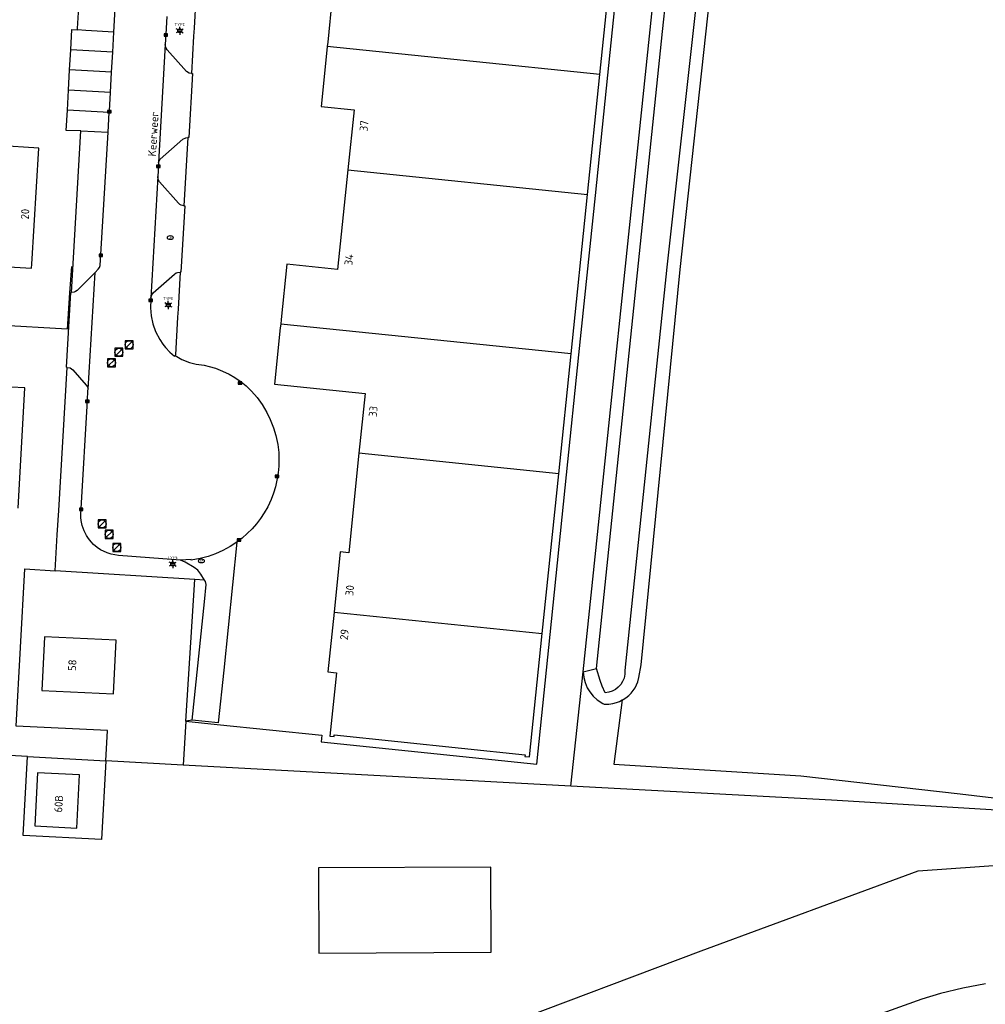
# Model space of a CAD drawing. Header units: metres. Extents: x 102000 to 105000, y 414600 to 420766.
# Tile 238 of 256: x 103718 to 103838, y 420285 to 420407. Entities that reach past the tile are written whole.
import ezdxf
from ezdxf.enums import TextEntityAlignment as Align

# ---------------------------------------------------------------- set-up
doc = ezdxf.new("R2010")
doc.units = ezdxf.units.M
doc.layers.get('0').update_dxf_attribs({"color": 8})
doc.styles.add('MtXpl_NLCS-ISO', font='NLCS-ISO.ttf')
doc.styles.add('NLCS-ISO', font='NLCS-ISO.ttf')

msp = doc.modelspace()

# ---------------------------------------------------------------- linework, layer by layer
for p, q in [((103788.03, 420326.2), (103803.08, 420470.32)), ((103797.92, 420406.01), (103804.49, 420470.29)), ((103808.46, 420466.77), (103798.46, 420376.65)), ((103800.12, 420376.33), (103809.9, 420466.69)), ((103790.11, 420400.66), (103792.16, 420420.45)), ((103791.11, 420400.55), (103793.15, 420420.34)), ((103739.84, 420411.14), (103739.57, 420406.4)), ((103756.91, 420411.6), (103756.21, 420404.68)), ((103725.06, 420406.39), (103725.25, 420409.69)), ((103729.57, 420405.91), (103729.78, 420409.63)), ((103736.17, 420407.88), (103736.05, 420405.65)), ((103724.19, 420403.73), (103724.32, 420406.24)), ((103724.32, 420406.24), (103725.05, 420406.2)), ((103725.05, 420406.2), (103725.06, 420406.39)), ((103739.57, 420406.4), (103739.51, 420405.4)), ((103726.07, 420406.13), (103725.05, 420406.2)), ((103729.57, 420405.91), (103726.07, 420406.13)), ((103729.43, 420403.44), (103729.57, 420405.91)), ((103735.82, 420405.4), (103736.27, 420405.7)), ((103736.27, 420405.4), (103735.82, 420405.7)), ((103736.27, 420405.7), (103735.82, 420405.7)), ((103735.82, 420405.7), (103735.82, 420405.4)), ((103735.82, 420405.4), (103736.27, 420405.4)), ((103736.05, 420405.65), (103735.98, 420404.39)), ((103736.27, 420405.4), (103736.27, 420405.7)), ((103737.54, 420406.19), (103738.01, 420406.19)), ((103737.54, 420405.99), (103738.01, 420405.99)), ((103739.51, 420405.4), (103739.25, 420400.76)), ((103789.7, 420326.62), (103797.92, 420406.01)), ((103735.98, 420404.39), (103735.15, 420389.66)), ((103736, 420404.15), (103735.98, 420404.39)), ((103736.07, 420403.91), (103736, 420404.15)), ((103736.21, 420403.7), (103736.07, 420403.91)), ((103756.15, 420404.12), (103756.11, 420403.69)), ((103756.21, 420404.68), (103756.15, 420404.12)), ((103790.11, 420400.66), (103756.15, 420404.12)), ((103724.05, 420401.22), (103724.19, 420403.73)), ((103729.43, 420403.44), (103724.19, 420403.73)), ((103729.29, 420400.93), (103729.43, 420403.44)), ((103738.62, 420401.03), (103736.21, 420403.7)), ((103756.11, 420403.69), (103755.39, 420396.65)), ((103723.91, 420398.71), (103724.05, 420401.22)), ((103729.29, 420400.93), (103724.05, 420401.22)), ((103729.15, 420398.42), (103729.29, 420400.93)), ((103738.96, 420400.82), (103738.62, 420401.03)), ((103739.35, 420400.76), (103738.89, 420392.78)), ((103739.25, 420400.76), (103738.96, 420400.82)), ((103739.25, 420400.76), (103739.35, 420400.76)), ((103788.57, 420385.68), (103790.11, 420400.66)), ((103789.56, 420385.58), (103791.11, 420400.55)), ((103723.78, 420396.18), (103723.91, 420398.71)), ((103729.15, 420398.42), (103723.91, 420398.71)), ((103729.01, 420396.1), (103729.15, 420398.42)), ((103755.39, 420396.65), (103759.49, 420396.23)), ((103723.64, 420393.68), (103723.78, 420396.18)), ((103729, 420395.9), (103723.78, 420396.18)), ((103728.79, 420395.85), (103729.24, 420396.15)), ((103729.24, 420395.85), (103728.79, 420396.15)), ((103729.24, 420396.15), (103728.79, 420396.15)), ((103728.79, 420396.15), (103728.79, 420395.85)), ((103728.79, 420395.85), (103729.24, 420395.85)), ((103728.87, 420393.47), (103729, 420395.9)), ((103729, 420395.9), (103729.01, 420396.1)), ((103729.24, 420395.85), (103729.24, 420396.15)), ((103759.49, 420396.23), (103758.72, 420388.77)), ((103725.46, 420393.61), (103723.64, 420393.68)), ((103724.31, 420373.49), (103725.46, 420393.61)), ((103725.46, 420393.61), (103728.87, 420393.47)), ((103727.95, 420378.22), (103728.87, 420393.47)), ((103738.15, 420392.59), (103738.52, 420392.76)), ((103738.8, 420392.78), (103738.3, 420384.3)), ((103738.52, 420392.76), (103738.8, 420392.78)), ((103738.89, 420392.78), (103738.8, 420392.78)), ((103720.23, 420391.48), (103705.25, 420392.37)), ((103735.34, 420390.11), (103738.15, 420392.59)), ((103719.36, 420377.01), (103720.23, 420391.48)), ((103734.9, 420389.07), (103735.35, 420389.36)), ((103735.35, 420389.07), (103734.9, 420389.36)), ((103735.35, 420389.36), (103734.9, 420389.36)), ((103734.9, 420389.36), (103734.9, 420389.07)), ((103734.9, 420389.07), (103735.35, 420389.07)), ((103735.13, 420389.32), (103735.04, 420387.92)), ((103735.15, 420389.66), (103735.13, 420389.32)), ((103735.15, 420389.66), (103735.21, 420389.88)), ((103735.21, 420389.88), (103735.34, 420390.11)), ((103735.35, 420389.07), (103735.35, 420389.36)), ((103735.04, 420387.92), (103734.17, 420372.83)), ((103735.08, 420387.57), (103735.04, 420387.92)), ((103758.72, 420388.77), (103757.44, 420376.35)), ((103758.72, 420388.77), (103788.57, 420385.68)), ((103735.25, 420387.25), (103735.08, 420387.57)), ((103737.63, 420384.62), (103735.25, 420387.25)), ((103786.52, 420365.83), (103788.57, 420385.68)), ((103787.51, 420365.73), (103789.56, 420385.58)), ((103737.8, 420384.46), (103737.63, 420384.62)), ((103737.97, 420384.37), (103737.8, 420384.46)), ((103738.4, 420384.29), (103737.92, 420376.02)), ((103738.3, 420384.3), (103737.97, 420384.37)), ((103738.3, 420384.3), (103738.4, 420384.29)), ((103727.72, 420377.97), (103728.17, 420378.27)), ((103728.17, 420377.97), (103727.72, 420378.27)), ((103728.17, 420378.27), (103727.72, 420378.27)), ((103727.72, 420378.27), (103727.72, 420377.97)), ((103727.86, 420376.85), (103727.95, 420378.22)), ((103728.17, 420377.97), (103728.17, 420378.27)), ((103704.37, 420377.41), (103719.33, 420376.53)), ((103719.33, 420376.53), (103719.36, 420377.01)), ((103727.72, 420377.97), (103728.17, 420377.97)), ((103727.78, 420376.59), (103727.86, 420376.85)), ((103751.11, 420377), (103750.4, 420370.1)), ((103757.44, 420376.35), (103751.11, 420377)), ((103724.3, 420376.74), (103724.04, 420373.43)), ((103727.23, 420375.97), (103724.99, 420373.73)), ((103726.36, 420361.44), (103727.23, 420375.97)), ((103727.23, 420375.97), (103727.62, 420376.37)), ((103727.62, 420376.37), (103727.78, 420376.59)), ((103734.46, 420373.45), (103737.12, 420375.78)), ((103737.12, 420375.78), (103737.32, 420375.92)), ((103737.32, 420375.92), (103737.5, 420375.99)), ((103737.5, 420375.99), (103737.82, 420376.03)), ((103737.82, 420376.03), (103737.56, 420371.42)), ((103737.92, 420376.02), (103737.82, 420376.03)), ((103798.46, 420376.65), (103793.24, 420326.38)), ((103795.27, 420327.11), (103800.12, 420376.33)), ((103723.66, 420364.16), (103724.21, 420373.48)), ((103724.04, 420373.43), (103723.75, 420368.93)), ((103724.21, 420373.48), (103724.31, 420373.49)), ((103724.63, 420373.52), (103724.31, 420373.49)), ((103724.81, 420373.6), (103724.63, 420373.52)), ((103724.99, 420373.73), (103724.81, 420373.6)), ((103734.17, 420372.83), (103734.28, 420373.18)), ((103734.28, 420373.18), (103734.46, 420373.45)), ((103733.94, 420372.35), (103734.39, 420372.65)), ((103734.39, 420372.35), (103733.94, 420372.65)), ((103734.39, 420372.65), (103733.94, 420372.65)), ((103733.94, 420372.65), (103733.94, 420372.35)), ((103733.94, 420372.35), (103734.39, 420372.35)), ((103734.17, 420372.6), (103734.13, 420371.58)), ((103734.17, 420372.83), (103734.17, 420372.6)), ((103734.39, 420372.35), (103734.39, 420372.65)), ((103736.11, 420372.03), (103736.58, 420372.03)), ((103734.13, 420371.58), (103734.22, 420370.57)), ((103736.11, 420371.83), (103736.58, 420371.83)), ((103737.56, 420371.42), (103737.5, 420370.42)), ((103723.75, 420368.93), (103703.95, 420370.02)), ((103734.22, 420370.57), (103734.43, 420369.58)), ((103734.43, 420369.58), (103734.77, 420368.62)), ((103737.5, 420370.42), (103737.23, 420365.7)), ((103750.35, 420369.53), (103750.3, 420369.1)), ((103750.4, 420370.1), (103750.35, 420369.53)), ((103786.52, 420365.83), (103750.35, 420369.53)), ((103734.77, 420368.62), (103735.29, 420367.62)), ((103750.3, 420369.1), (103749.58, 420362.08)), ((103731.97, 420367.48), (103730.97, 420367.48)), ((103730.97, 420367.48), (103730.97, 420366.48)), ((103731.11, 420366.63), (103731.82, 420367.34)), ((103731.97, 420366.48), (103731.97, 420367.48)), ((103735.29, 420367.62), (103735.66, 420367.06)), ((103735.66, 420367.06), (103736.01, 420366.62)), ((103730.7, 420366.53), (103729.7, 420366.53)), ((103729.7, 420366.53), (103729.7, 420365.53)), ((103729.84, 420365.68), (103730.55, 420366.39)), ((103730.7, 420365.53), (103730.7, 420366.53)), ((103730.97, 420366.48), (103731.97, 420366.48)), ((103736.01, 420366.62), (103736.55, 420366.04)), ((103736.55, 420366.04), (103737.12, 420365.54)), ((103784.98, 420350.88), (103786.52, 420365.83)), ((103729.76, 420365.22), (103728.76, 420365.22)), ((103728.76, 420365.22), (103728.76, 420364.22)), ((103728.91, 420364.37), (103729.61, 420365.07)), ((103729.7, 420365.53), (103730.7, 420365.53)), ((103729.76, 420364.22), (103729.76, 420365.22)), ((103737.12, 420365.54), (103737.19, 420365.63)), ((103737.23, 420365.7), (103737.19, 420365.63)), ((103737.19, 420365.63), (103738.05, 420365.15)), ((103738.05, 420365.15), (103738.98, 420364.78)), ((103738.98, 420364.78), (103739.83, 420364.55)), ((103739.83, 420364.55), (103740.82, 420364.42)), ((103785.97, 420350.78), (103787.51, 420365.73)), ((103722.73, 420346.3), (103723.76, 420364.15)), ((103723.76, 420364.15), (103723.66, 420364.16)), ((103723.76, 420364.15), (103724.12, 420364.08)), ((103724.12, 420364.08), (103724.29, 420363.98)), ((103724.29, 420363.98), (103724.45, 420363.85)), ((103724.45, 420363.85), (103726.14, 420361.95)), ((103728.76, 420364.22), (103729.76, 420364.22)), ((103740.82, 420364.42), (103741.44, 420364.28)), ((103741.44, 420364.28), (103742.21, 420364.04)), ((103742.21, 420364.04), (103743.09, 420363.7)), ((103743.09, 420363.7), (103743.94, 420363.29)), ((103743.94, 420363.29), (103744.63, 420362.88)), ((103718.49, 420361.59), (103703.51, 420362.44)), ((103744.63, 420362.88), (103745.41, 420362.35)), ((103745.07, 420362.04), (103745.52, 420362.34)), ((103745.52, 420362.04), (103745.07, 420362.34)), ((103745.52, 420362.34), (103745.07, 420362.34)), ((103745.07, 420362.34), (103745.07, 420362.04)), ((103745.41, 420362.35), (103746.03, 420361.84)), ((103745.52, 420362.04), (103745.52, 420362.34)), ((103749.58, 420362.08), (103760.87, 420360.91)), ((103717.64, 420346.61), (103718.49, 420361.59)), ((103726.14, 420361.95), (103726.28, 420361.71)), ((103726.27, 420360.02), (103726.34, 420361.26)), ((103726.28, 420361.71), (103726.36, 420361.44)), ((103726.34, 420361.26), (103726.36, 420361.44)), ((103745.07, 420362.04), (103745.52, 420362.04)), ((103746.03, 420361.84), (103746.71, 420361.19)), ((103746.71, 420361.19), (103747.42, 420360.38)), ((103760.87, 420360.91), (103760.1, 420353.45)), ((103725.49, 420346.58), (103726.27, 420360.02)), ((103726.04, 420359.77), (103726.49, 420360.07)), ((103726.49, 420359.77), (103726.04, 420360.07)), ((103726.49, 420360.07), (103726.04, 420360.07)), ((103726.04, 420360.07), (103726.04, 420359.77)), ((103726.04, 420359.77), (103726.49, 420359.77)), ((103726.49, 420359.77), (103726.49, 420360.07)), ((103747.42, 420360.38), (103748.05, 420359.51)), ((103748.05, 420359.51), (103748.62, 420358.54)), ((103748.62, 420358.54), (103749.06, 420357.65)), ((103749.06, 420357.65), (103749.47, 420356.6)), ((103749.47, 420356.6), (103749.75, 420355.65)), ((103749.75, 420355.65), (103749.98, 420354.53)), ((103749.98, 420354.53), (103750.1, 420353.55)), ((103750.1, 420353.55), (103750.13, 420352.7)), ((103750.13, 420352.7), (103750.12, 420351.85)), ((103760.1, 420353.45), (103758.82, 420341.05)), ((103784.98, 420350.88), (103760.1, 420353.45)), ((103750.12, 420351.85), (103750.04, 420351)), ((103749.65, 420350.44), (103750.1, 420350.74)), ((103750.1, 420350.44), (103749.65, 420350.74)), ((103750.1, 420350.74), (103749.65, 420350.74)), ((103749.65, 420350.74), (103749.65, 420350.44)), ((103749.65, 420350.44), (103750.1, 420350.44)), ((103749.89, 420350.08), (103749.7, 420349.26)), ((103750.04, 420351), (103749.89, 420350.08)), ((103750.1, 420350.44), (103750.1, 420350.74)), ((103782.92, 420330.99), (103784.98, 420350.88)), ((103783.92, 420330.89), (103785.97, 420350.78)), ((103749.7, 420349.26), (103749.45, 420348.46)), ((103749.15, 420347.67), (103748.73, 420346.78)), ((103749.45, 420348.46), (103749.15, 420347.67)), ((103722.52, 420343.3), (103722.73, 420346.3)), ((103725.27, 420346.33), (103725.72, 420346.63)), ((103725.72, 420346.33), (103725.27, 420346.63)), ((103725.72, 420346.63), (103725.27, 420346.63)), ((103725.27, 420346.63), (103725.27, 420346.33)), ((103725.27, 420346.33), (103725.72, 420346.33)), ((103725.45, 420345.8), (103725.49, 420346.58)), ((103725.72, 420346.33), (103725.72, 420346.63)), ((103748.73, 420346.78), (103748.31, 420346.05)), ((103725.47, 420345.44), (103725.45, 420345.8)), ((103725.5, 420345.08), (103725.47, 420345.44)), ((103725.63, 420344.46), (103725.5, 420345.08)), ((103728.61, 420345.15), (103727.61, 420345.15)), ((103727.61, 420345.15), (103727.61, 420344.15)), ((103727.75, 420344.3), (103728.46, 420345.01)), ((103728.61, 420344.15), (103728.61, 420345.15)), ((103747.85, 420345.34), (103747.34, 420344.67)), ((103748.31, 420346.05), (103747.85, 420345.34)), ((103725.87, 420343.77), (103725.63, 420344.46)), ((103726.15, 420343.21), (103725.87, 420343.77)), ((103727.61, 420344.15), (103728.61, 420344.15)), ((103729.49, 420343.85), (103728.49, 420343.85)), ((103728.49, 420343.85), (103728.49, 420342.85)), ((103728.63, 420343), (103729.34, 420343.7)), ((103729.49, 420342.85), (103729.49, 420343.85)), ((103746.78, 420344.04), (103746.18, 420343.45)), ((103747.34, 420344.67), (103746.78, 420344.04)), ((103722.25, 420338.82), (103722.52, 420343.3)), ((103726.4, 420342.83), (103726.15, 420343.21)), ((103726.74, 420342.41), (103726.4, 420342.83)), ((103728.49, 420342.85), (103729.49, 420342.85)), ((103745.55, 420342.89), (103744.88, 420342.39)), ((103744.95, 420342.5), (103745.4, 420342.8)), ((103745.4, 420342.5), (103744.95, 420342.8)), ((103745.4, 420342.8), (103744.95, 420342.8)), ((103744.95, 420342.8), (103744.95, 420342.5)), ((103744.95, 420342.5), (103745.4, 420342.5)), ((103745.4, 420342.5), (103745.4, 420342.8)), ((103746.18, 420343.45), (103745.55, 420342.89)), ((103727.05, 420342.08), (103726.74, 420342.41)), ((103727.47, 420341.73), (103727.05, 420342.08)), ((103727.92, 420341.42), (103727.47, 420341.73)), ((103728.73, 420341.03), (103727.92, 420341.42)), ((103730.43, 420342.21), (103729.43, 420342.21)), ((103729.43, 420342.21), (103729.43, 420341.21)), ((103729.43, 420341.21), (103730.43, 420341.21)), ((103729.58, 420341.36), (103730.28, 420342.07)), ((103730.43, 420341.21), (103730.43, 420342.21)), ((103743.15, 420341.35), (103742.24, 420340.93)), ((103744.04, 420341.83), (103743.15, 420341.35)), ((103744.88, 420342.39), (103743.25, 420326.42)), ((103744.88, 420342.39), (103744.04, 420341.83)), ((103729.25, 420340.86), (103728.73, 420341.03)), ((103730.14, 420340.7), (103729.25, 420340.86)), ((103737.89, 420340.14), (103730.14, 420340.7)), ((103739.19, 420340.21), (103737.89, 420340.14)), ((103738.47, 420339.9), (103737.89, 420340.14)), ((103739.21, 420340.12), (103739.19, 420340.21)), ((103740.33, 420340.33), (103739.21, 420340.12)), ((103741.3, 420340.59), (103740.33, 420340.33)), ((103742.24, 420340.93), (103741.3, 420340.59)), ((103757.77, 420341.16), (103757, 420333.67)), ((103758.82, 420341.05), (103757.77, 420341.16)), ((103717.39, 420319.44), (103718.49, 420339.06)), ((103718.49, 420339.06), (103722.25, 420338.82)), ((103739.64, 420337.72), (103722.25, 420338.82)), ((103736.68, 420339.75), (103737.14, 420339.75)), ((103736.68, 420339.55), (103737.14, 420339.55)), ((103739.57, 420339.23), (103738.47, 420339.9)), ((103740.01, 420338.88), (103739.57, 420339.23)), ((103740.41, 420338.4), (103740.01, 420338.88)), ((103738.54, 420320.06), (103739.64, 420337.72)), ((103740.86, 420337.65), (103739.64, 420337.72)), ((103740.86, 420337.65), (103740.41, 420338.4)), ((103740.98, 420337.46), (103740.86, 420337.65)), ((103740.84, 420334.95), (103741.05, 420337.1)), ((103741.05, 420337.1), (103740.98, 420337.46)), ((103739.33, 420320.18), (103740.84, 420334.95)), ((103757, 420333.67), (103756.22, 420326.21)), ((103757, 420333.67), (103782.92, 420330.99)), ((103720.92, 420330.59), (103720.61, 420323.91)), ((103729.85, 420330.16), (103720.92, 420330.59)), ((103729.51, 420323.47), (103729.85, 420330.16)), ((103781.34, 420315.63), (103782.92, 420330.99)), ((103782.25, 420314.73), (103783.92, 420330.89)), ((103788.03, 420326.2), (103789.7, 420326.62)), ((103790.13, 420325.14), (103789.7, 420326.62)), ((103794.98, 420325.51), (103795.27, 420327.11)), ((103743.25, 420326.42), (103742.58, 420319.85)), ((103756.22, 420326.21), (103757.29, 420326.1)), ((103757.29, 420326.1), (103756.47, 420318.21)), ((103786.49, 420311.97), (103788.03, 420326.2)), ((103788.03, 420326.2), (103788.1, 420325.53)), ((103788.1, 420325.53), (103788.27, 420324.87)), ((103793.12, 420325.43), (103792.95, 420325.02)), ((103793.23, 420325.94), (103793.12, 420325.43)), ((103793.24, 420326.38), (103793.23, 420325.94)), ((103794.83, 420324.97), (103794.98, 420325.51)), ((103788.27, 420324.87), (103788.53, 420324.24)), ((103788.53, 420324.24), (103788.84, 420323.73)), ((103790.41, 420324.42), (103790.13, 420325.14)), ((103790.77, 420323.62), (103790.41, 420324.42)), ((103792.04, 420324.03), (103791.65, 420323.82)), ((103792.4, 420324.3), (103792.04, 420324.03)), ((103792.71, 420324.64), (103792.4, 420324.3)), ((103792.95, 420325.02), (103792.71, 420324.64)), ((103794.01, 420323.58), (103794.49, 420324.24)), ((103794.49, 420324.24), (103794.83, 420324.97)), ((103720.61, 420323.91), (103729.51, 420323.47)), ((103788.84, 420323.73), (103789.26, 420323.2)), ((103789.26, 420323.2), (103789.76, 420322.75)), ((103791.21, 420323.68), (103790.77, 420323.62)), ((103791.65, 420323.82), (103791.21, 420323.68)), ((103793, 420322.76), (103793.34, 420322.98)), ((103793.34, 420322.98), (103793.72, 420323.29)), ((103793.72, 420323.29), (103794.01, 420323.58)), ((103789.76, 420322.75), (103790.48, 420322.29)), ((103790.48, 420322.29), (103790.65, 420322.2)), ((103790.65, 420322.2), (103790.82, 420322.2)), ((103790.82, 420322.2), (103791.22, 420322.21)), ((103791.22, 420322.21), (103791.71, 420322.27)), ((103791.71, 420322.27), (103792.18, 420322.4)), ((103792.9, 420322.71), (103791.87, 420314.7)), ((103792.18, 420322.4), (103792.56, 420322.54)), ((103792.56, 420322.54), (103792.9, 420322.71)), ((103792.9, 420322.71), (103793, 420322.76)), ((103728.77, 420318.92), (103717.39, 420319.44)), ((103738.54, 420320.06), (103738.19, 420314.6)), ((103739.33, 420320.18), (103738.54, 420320.06)), ((103738.54, 420320.06), (103742.43, 420319.66)), ((103742.58, 420319.85), (103739.33, 420320.18)), ((103742.43, 420319.66), (103755.48, 420318.31)), ((103728.57, 420315.12), (103728.77, 420318.92)), ((103755.48, 420318.31), (103755.39, 420317.51)), ((103756.47, 420318.21), (103757, 420318.15)), ((103757, 420318.15), (103757.02, 420318.35)), ((103757.02, 420318.35), (103780.8, 420315.89)), ((103718.8, 420315.66), (103683.51, 420317.58)), ((103755.39, 420317.51), (103767.43, 420316.27)), ((103718.29, 420305.83), (103718.8, 420315.66)), ((103718.8, 420315.66), (103728.57, 420315.12)), ((103767.43, 420316.27), (103782.25, 420314.73)), ((103780.8, 420315.89), (103780.78, 420315.69)), ((103780.78, 420315.69), (103781.34, 420315.63)), ((103728.57, 420315.12), (103728.05, 420305.34)), ((103738.19, 420314.6), (103728.57, 420315.12)), ((103786.49, 420311.97), (103738.19, 420314.6)), ((103791.87, 420314.7), (103815.16, 420313.25)), ((103720.06, 420313.63), (103719.74, 420307.02)), ((103725.28, 420313.38), (103720.06, 420313.63)), ((103724.96, 420306.76), (103725.28, 420313.38)), ((103815.16, 420313.25), (103835, 420311)), ((103818.97, 420310.21), (103786.49, 420311.97)), ((103835, 420311), (103859.48, 420308.22)), ((103870.11, 420307.13), (103818.97, 420310.21)), ((103719.74, 420307.02), (103724.96, 420306.76)), ((103728.05, 420305.34), (103718.29, 420305.83)), ((103829.78, 420301.44), (103856.04, 420303.23)), ((103776.53, 420301.9), (103755.08, 420301.8)), ((103755.08, 420301.8), (103755.12, 420291.18)), ((103776.58, 420291.28), (103776.53, 420301.9)), ((103802.73, 420291.44), (103829.78, 420301.44)), ((103755.12, 420291.18), (103776.58, 420291.28)), ((103769.02, 420278.78), (103802.73, 420291.44)), ((103838.16, 420287.33), (103835.34, 420286.8)), ((103832.55, 420286.12), (103830.21, 420285.43)), ((103835.34, 420286.8), (103832.55, 420286.12)), ((103830.21, 420285.43), (103822.01, 420282.47))]:
    msp.add_line(p, q)
at = {"ltscale": 0.1}
for p, q in [((103737.56, 420406.21), (103737.34, 420406.34)), ((103737.78, 420406.34), (103737.78, 420406.59)), ((103738, 420406.21), (103738.21, 420406.34)), ((103737.56, 420405.96), (103737.34, 420405.83)), ((103737.78, 420405.83), (103737.78, 420405.58)), ((103738, 420405.96), (103738.21, 420405.83)), ((103736.12, 420372.06), (103735.9, 420372.18)), ((103736.34, 420372.18), (103736.34, 420372.44)), ((103736.56, 420372.06), (103736.78, 420372.18)), ((103736.12, 420371.8), (103735.9, 420371.68)), ((103736.34, 420371.68), (103736.34, 420371.42)), ((103736.56, 420371.8), (103736.78, 420371.68)), ((103736.91, 420339.9), (103736.91, 420340.16)), ((103736.69, 420339.78), (103736.47, 420339.9)), ((103736.69, 420339.52), (103736.47, 420339.4)), ((103736.91, 420339.4), (103736.91, 420339.14)), ((103737.13, 420339.78), (103737.35, 420339.9)), ((103737.13, 420339.52), (103737.35, 420339.4))]:
    msp.add_line(p, q, dxfattribs=at)
for centre in [(103737.78, 420406.09), (103736.34, 420371.93), (103736.91, 420339.65)]:
    msp.add_circle(centre, 0.253, dxfattribs=at)
for centre in [(103731.47, 420366.98), (103730.2, 420366.03), (103729.26, 420364.72), (103728.11, 420344.65), (103728.99, 420343.35), (103729.93, 420341.71)]:
    msp.add_circle(centre, 0.5)
for centre in [(103736.6, 420380.32), (103740.47, 420340.03)]:
    msp.add_ellipse(centre, major_axis=(-0.364, 0), ratio=0.685994)

# ---------------------------------------------------------------- texts
for s, height, rotation, style, p in [('Keerweer', 1, 86.5023, 'MtXpl_NLCS-ISO', (103734.81, 420390.42)), ('37', 1, 84.1102, 'MtXpl_NLCS-ISO', (103761.16, 420393.53)), ('20', 1, 86.6885, 'MtXpl_NLCS-ISO', (103718.97, 420382.57)), ('BR', 0.2, 360, 'NLCS-ISO', (103736.45, 420380.24)), ('34', 1, 84.1102, 'MtXpl_NLCS-ISO', (103759.27, 420376.83)), ('33', 1, 84.1102, 'MtXpl_NLCS-ISO', (103762.3, 420357.95)), ('BR', 0.2, 360, 'NLCS-ISO', (103740.32, 420339.95)), ('30', 1, 84.1102, 'MtXpl_NLCS-ISO', (103759.39, 420335.65)), ('29', 1, 84.1102, 'MtXpl_NLCS-ISO', (103758.71, 420330.14)), ('58', 1, 86.7458, 'MtXpl_NLCS-ISO', (103724.85, 420326.31)), ('60B', 1, 86.2301, 'MtXpl_NLCS-ISO', (103723.12, 420308.67))]:
    msp.add_text(s, height=height, rotation=rotation, dxfattribs=dict(style=style)).set_placement(p)
at = {"style": 'NLCS-ISO'}
for p in [(103737.78, 420406.59), (103736.34, 420372.44), (103736.91, 420340.16)]:
    msp.add_attdef('TYPE', text='', height=0.36, dxfattribs=at).set_placement(p, align=Align.BOTTOM_CENTER)

doc.saveas('drawing.dxf')
